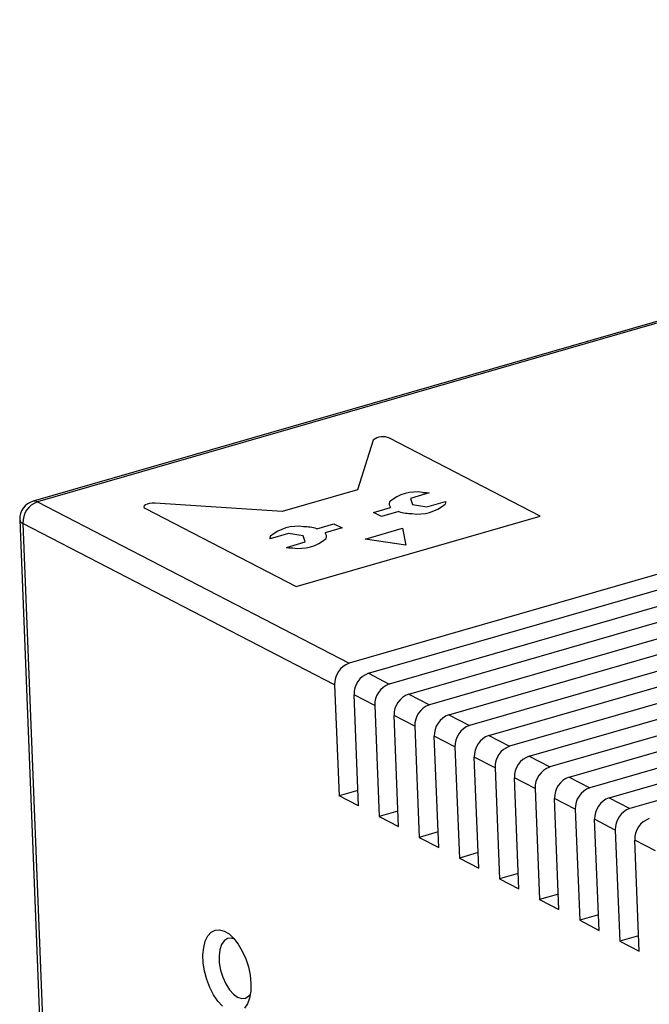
# Model space of a CAD drawing. Header units: millimetres. Extents: x 1635 to 1825, y 2196 to 2483.
# Tile 5 of 10: x 1675 to 1703, y 2295 to 2338. Entities that reach past the tile are written whole.
import ezdxf

# ---------------------------------------------------------------- set-up
doc = ezdxf.new("R2010")
doc.units = ezdxf.units.MM

msp = doc.modelspace()

# ---------------------------------------------------------------- linework, layer by layer
at = {"color": 7, "linetype": 'Continuous', "lineweight": 25}
for p, q in [((1748.265, 2338.077), (1675.832, 2317.185)), ((1748.458, 2338.049), (1676.024, 2317.158)), ((1761.982, 2331.052), (1689.549, 2310.16)), ((1690.39, 2309.725), (1762.824, 2330.616)), ((1763.722, 2330.151), (1691.288, 2309.26)), ((1692.13, 2308.825), (1764.564, 2329.716)), ((1765.461, 2329.251), (1693.028, 2308.36)), ((1693.87, 2307.925), (1766.303, 2328.816)), ((1767.201, 2328.351), (1694.768, 2307.46)), ((1695.609, 2307.024), (1768.043, 2327.916)), ((1768.941, 2327.451), (1696.507, 2306.56)), ((1697.349, 2306.124), (1769.783, 2327.016)), ((1770.68, 2326.551), (1698.247, 2305.66)), ((1699.089, 2305.224), (1771.522, 2326.115)), ((1772.42, 2325.651), (1699.987, 2304.76)), ((1700.828, 2304.324), (1773.262, 2325.215)), ((1774.16, 2324.751), (1701.726, 2303.859)), ((1676.024, 2317.158), (1689.549, 2310.16)), ((1675.254, 2316.385), (1676.154, 2293.819)), ((1688.917, 2309.228), (1675.392, 2316.226)), ((1675.392, 2316.226), (1676.302, 2293.4)), ((1690.39, 2309.725), (1691.288, 2309.26)), ((1688.917, 2309.228), (1689.109, 2304.409)), ((1689.951, 2303.974), (1689.758, 2308.793)), ((1690.656, 2308.328), (1689.758, 2308.793)), ((1692.13, 2308.825), (1693.028, 2308.36)), ((1690.656, 2308.328), (1690.849, 2303.509)), ((1691.69, 2303.074), (1691.498, 2307.893)), ((1692.396, 2307.428), (1691.498, 2307.893)), ((1693.87, 2307.925), (1694.768, 2307.46)), ((1692.396, 2307.428), (1692.588, 2302.609)), ((1693.43, 2302.173), (1693.238, 2306.992)), ((1694.136, 2306.528), (1693.238, 2306.992)), ((1695.609, 2307.024), (1696.507, 2306.56)), ((1694.136, 2306.528), (1694.328, 2301.709)), ((1695.17, 2301.273), (1694.977, 2306.092)), ((1695.875, 2305.628), (1694.977, 2306.092)), ((1697.349, 2306.124), (1698.247, 2305.66)), ((1695.875, 2305.628), (1696.067, 2300.809)), ((1696.909, 2300.373), (1696.717, 2305.192)), ((1697.615, 2304.728), (1696.717, 2305.192)), ((1699.089, 2305.224), (1699.987, 2304.76)), ((1697.615, 2304.728), (1697.807, 2299.909)), ((1689.924, 2304.644), (1689.109, 2304.409)), ((1689.951, 2303.974), (1689.109, 2304.409)), ((1698.649, 2299.473), (1698.457, 2304.292)), ((1699.355, 2303.827), (1698.457, 2304.292)), ((1700.828, 2304.324), (1701.726, 2303.859)), ((1699.355, 2303.827), (1699.547, 2299.009)), ((1691.664, 2303.744), (1690.849, 2303.509)), ((1690.849, 2303.509), (1691.69, 2303.074)), ((1700.389, 2298.573), (1700.196, 2303.392)), ((1701.094, 2302.927), (1700.196, 2303.392)), ((1693.403, 2302.844), (1692.588, 2302.609)), ((1692.588, 2302.609), (1693.43, 2302.173)), ((1701.094, 2302.927), (1701.286, 2298.108)), ((1702.128, 2297.673), (1701.936, 2302.492)), ((1702.834, 2302.027), (1701.936, 2302.492)), ((1695.143, 2301.944), (1694.328, 2301.709)), ((1694.328, 2301.709), (1695.17, 2301.273)), ((1696.883, 2301.044), (1696.067, 2300.809)), ((1696.067, 2300.809), (1696.909, 2300.373)), ((1698.622, 2300.144), (1697.807, 2299.909)), ((1697.807, 2299.909), (1698.649, 2299.473)), ((1700.362, 2299.244), (1699.547, 2299.009)), ((1699.547, 2299.009), (1700.389, 2298.573)), ((1702.102, 2298.343), (1701.286, 2298.108)), ((1701.286, 2298.108), (1702.128, 2297.673))]:
    msp.add_line(p, q, dxfattribs=at)
at = {"color": 7, "linetype": 'Continuous'}
for p, q in [((1690.591, 2319.834), (1689.909, 2317.69)), ((1697.839, 2316.538), (1691.298, 2319.923)), ((1689.909, 2317.69), (1686.642, 2316.748)), ((1693.02, 2317.547), (1692.211, 2317.314)), ((1686.642, 2316.748), (1681.127, 2317.104)), ((1692.211, 2317.314), (1692.288, 2317.049)), ((1692.923, 2316.946), (1693.731, 2317.179)), ((1680.706, 2316.868), (1687.247, 2313.483)), ((1690.6, 2316.706), (1691.346, 2316.921)), ((1690.955, 2316.522), (1690.6, 2316.706)), ((1691.701, 2316.737), (1690.955, 2316.522)), ((1692.288, 2317.049), (1692.923, 2316.946)), ((1687.247, 2313.483), (1697.839, 2316.538)), ((1688.143, 2315.997), (1688.889, 2316.212)), ((1688.889, 2316.212), (1689.245, 2316.028)), ((1686.921, 2315.788), (1686.113, 2315.555)), ((1687.557, 2315.685), (1686.921, 2315.788)), ((1689.245, 2316.028), (1688.499, 2315.813)), ((1690.245, 2315.547), (1691.864, 2316.014)), ((1691.864, 2316.014), (1692.006, 2315.288)), ((1686.824, 2315.187), (1687.633, 2315.42)), ((1687.633, 2315.42), (1687.557, 2315.685)), ((1692.006, 2315.288), (1690.245, 2315.547))]:
    msp.add_line(p, q, dxfattribs=at)
at = {"color": 7, "linetype": 'Continuous', "flags": 128}
for points in [[(1692.736, 2317.571), (1692.899, 2317.561), (1693.02, 2317.547)], [(1681.127, 2317.104), (1681.001, 2317.105), (1680.886, 2317.092), (1680.788, 2317.067), (1680.71, 2317.034), (1680.659, 2316.994), (1680.638, 2316.952), (1680.652, 2316.909), (1680.706, 2316.868)], [(1693.731, 2317.179), (1693.729, 2317.117), (1693.711, 2317.067)], [(1686.133, 2315.667), (1686.127, 2315.653), (1686.121, 2315.639), (1686.117, 2315.625), (1686.114, 2315.611), (1686.112, 2315.597), (1686.111, 2315.583), (1686.111, 2315.569), (1686.113, 2315.555)], [(1686.824, 2315.187), (1686.859, 2315.182), (1686.893, 2315.178), (1686.928, 2315.174), (1686.964, 2315.171), (1686.999, 2315.168), (1687.035, 2315.166), (1687.072, 2315.164), (1687.108, 2315.162)]]:
    msp.add_lwpolyline(points, dxfattribs=at)
at = {"color": 7, "linetype": 'Continuous', "lineweight": 25, "flags": 128}
for points in [[(1684.052, 2295.281), (1683.85, 2295.503), (1683.664, 2295.779), (1683.503, 2296.097), (1683.371, 2296.443), (1683.276, 2296.805), (1683.22, 2297.167), (1683.206, 2297.514), (1683.235, 2297.831), (1683.305, 2298.107), (1683.414, 2298.33), (1683.556, 2298.49), (1683.727, 2298.581), (1683.919, 2298.6), (1684.125, 2298.545), (1684.335, 2298.419), (1684.542, 2298.227), (1684.737, 2297.976), (1684.912, 2297.678), (1685.059, 2297.344), (1685.173, 2296.988), (1685.249, 2296.625), (1685.284, 2296.268)], [(1684.571, 2298.194), (1684.43, 2298.233), (1684.263, 2298.215), (1684.12, 2298.121), (1684.007, 2297.958), (1683.933, 2297.735), (1683.901, 2297.465), (1683.913, 2297.163), (1683.969, 2296.848), (1684.064, 2296.537), (1684.194, 2296.248), (1684.351, 2295.999), (1684.526, 2295.804), (1684.709, 2295.674), (1684.889, 2295.616), (1685.056, 2295.635), (1685.199, 2295.729), (1685.261, 2295.804)], [(1685.284, 2296.268), (1685.277, 2295.934), (1685.227, 2295.636), (1685.137, 2295.385), (1685.011, 2295.193)]]:
    msp.add_lwpolyline(points, dxfattribs=at)
at = {"color": 7, "linetype": 'Continuous'}
for centre, radius, start, end in [((1691.012, 2319.332), 0.655, 64.2194, 130.0545), ((1692.468, 2315.801), 1.791, 81.4041, 130.773), ((1691.474, 2317.069), 0.196, 153.208, 229.1553), ((1692.542, 2318.423), 1.791, 261.4042, 310.7729), ((1692.333, 2319.036), 2.385, 254.6433, 268.5925), ((1687.302, 2314.311), 1.791, 81.4044, 130.7727), ((1687.511, 2313.697), 2.385, 74.6449, 88.5925), ((1688.371, 2315.665), 0.196, 333.2082, 49.1664), ((1687.376, 2316.933), 1.791, 261.4043, 310.7728)]:
    msp.add_arc(centre, radius, start, end, dxfattribs=at)
at = {"color": 7, "linetype": 'Continuous', "lineweight": 25}
for centre, radius, start, end in [((1676.054, 2316.417), 0.8, 106.0886, 182.2836), ((1676.343, 2316.262), 0.952, 109.5893, 182.1428), ((1689.868, 2309.264), 0.952, 109.5893, 182.1428), ((1690.709, 2308.828), 0.952, 109.5893, 182.1428), ((1691.607, 2308.364), 0.952, 109.5893, 182.1428), ((1692.449, 2307.928), 0.952, 109.5893, 182.1428), ((1693.347, 2307.464), 0.952, 109.5893, 182.1428), ((1694.189, 2307.028), 0.952, 109.5893, 182.1428), ((1695.087, 2306.563), 0.952, 109.5893, 182.1428), ((1695.928, 2306.128), 0.952, 109.5893, 182.1428), ((1696.826, 2305.663), 0.952, 109.5893, 182.1428), ((1697.668, 2305.228), 0.952, 109.5893, 182.1428), ((1698.566, 2304.763), 0.952, 109.5893, 182.1428), ((1699.408, 2304.328), 0.952, 109.5893, 182.1428), ((1700.306, 2303.863), 0.952, 109.5893, 182.1428), ((1701.147, 2303.427), 0.952, 109.5893, 182.1428), ((1702.045, 2302.963), 0.952, 109.5893, 182.1428), ((1702.887, 2302.527), 0.952, 109.5893, 182.1428)]:
    msp.add_arc(centre, radius, start, end, dxfattribs=at)
at = {"color": 1, "linetype": 'Continuous', "lineweight": 25}
for centre, radius, start, end in [((1675.895, 2316.942), 0.252, 59.2357, 104.5965), ((1675.462, 2316.426), 0.212, 191.1809, 250.7093)]:
    msp.add_arc(centre, radius, start, end, dxfattribs=at)

doc.saveas('drawing.dxf')
